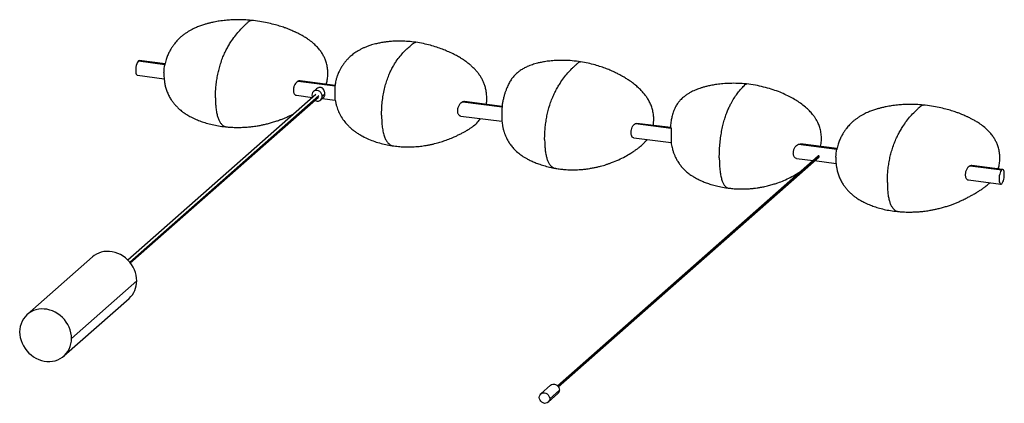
# Paper-space layout '_Dimétrica' of a CAD drawing. Header units: millimetres. Extents: x -28 to 1039, y -74 to 342.
import ezdxf

# ---------------------------------------------------------------- set-up
doc = ezdxf.new("R2010")
doc.units = ezdxf.units.MM

psp = doc.layouts.new('_Dimétrica')

# ---------------------------------------------------------------- linework, layer by layer
at = {"color": 7, "linetype": 'Continuous', "lineweight": 25}
for p, q in [((401.1, 317.3), (401.1, 317.2)), ((100.5, 297.1), (129.3, 293.4)), ((129.4, 293.9), (101.5, 297.5)), ((129.4, 293.9), (129.4, 293.9)), ((99.5, 281.6), (128.4, 277.9)), ((273.7, 275.2), (313.8, 270.2)), ((313.7, 270.7), (275.7, 275.5)), ((293.4, 266.8), (290.2, 263.9)), ((292.8, 260.9), (89.2, 81.3)), ((296, 259.2), (91.4, 78.7)), ((91.8, 78.3), (295.5, 257.9)), ((271.8, 259.9), (289.1, 257.7)), ((298.1, 254.9), (301.4, 257.8)), ((302.6, 261.2), (299.8, 258.7)), ((299.8, 256.4), (313.9, 254.6)), ((452, 252.8), (494.6, 247.4)), ((494.5, 247.9), (453.9, 253.1)), ((494.5, 247.9), (494.6, 247.4)), ((449.9, 237.4), (494.4, 231.8)), ((639, 229.2), (677.6, 224.4)), ((677.4, 224.9), (640.6, 229.5)), ((677.4, 224.9), (677.6, 224.4)), ((637.3, 213.8), (677.7, 208.7)), ((815.7, 207), (817.8, 207.2)), ((815.7, 207), (857.3, 201.7)), ((857.4, 202.2), (817.8, 207.2)), ((837.1, 194.3), (554.7, -54.8)), ((838.1, 193.7), (555.4, -55.6)), ((555.5, -55.8), (838, 193.3)), ((857.4, 202.2), (857.4, 202.2)), ((813.7, 191.6), (831.5, 189.4)), ((833.2, 189.1), (856.4, 186.2)), ((1001.7, 183.5), (1035.9, 179.2)), ((1036.9, 179.6), (1003.7, 183.8)), ((999.8, 168.2), (1034.9, 163.7)), ((50.9, 84.9), (-19.8, 22.5)), ((98.8, 58.8), (28.1, -3.5)), ((19.8, -22.5), (90.6, 39.9)), ((547.2, -54.2), (536.6, -63.6)), ((544.5, -72.6), (555.1, -63.2)), ((546.2, -68.8), (556.8, -59.5))]:
    psp.add_line(p, q, dxfattribs=at)
at = {"color": 7, "linetype": 'Continuous', "lineweight": 25, "flags": 128}
for points in [[(100.5, 297.1), (99.8, 296.3), (99.2, 295.2), (98.7, 293.9), (98.3, 292.3), (97.9, 290.5), (97.7, 288.8), (97.6, 287), (97.7, 285.4), (97.9, 284), (98.3, 282.9), (98.7, 282.1), (99.2, 281.6), (99.5, 281.6)], [(101.5, 297.5), (101.1, 297.4), (100.5, 297.1)], [(299.8, 258.7), (299.6, 260.2), (299, 261.6), (298.1, 262.9), (297, 264), (295.6, 264.7), (294.2, 265.1), (292.7, 265.1), (291.4, 264.7), (290.2, 263.9), (289.3, 262.9), (288.7, 261.6), (288.5, 260.1)], [(288.5, 260.1), (288.7, 258.6), (289.1, 257.6)], [(838, 193.3), (838.1, 193.5), (838.1, 193.7)], [(1035.9, 179.2), (1035.3, 178.5), (1034.7, 177.4), (1034.1, 176), (1033.7, 174.4), (1033.3, 172.7), (1033.1, 170.9), (1033.1, 169.2), (1033.1, 167.6), (1033.3, 166.2), (1033.7, 165), (1034.1, 164.2), (1034.7, 163.8), (1035.3, 163.8), (1035.9, 164.1)], [(1035.9, 164.1), (1036.5, 164.9), (1037.1, 166), (1037.7, 167.3), (1038.1, 168.9), (1038.4, 170.6), (1038.6, 172.4), (1038.7, 174.2), (1038.6, 175.8), (1038.4, 177.2), (1038.1, 178.3), (1037.7, 179.1), (1037.1, 179.6), (1036.5, 179.6), (1035.9, 179.2)], [(98.8, 58.8), (98.6, 61.9), (98.1, 65), (97.3, 68), (96.2, 71), (94.8, 73.9), (93.1, 76.7), (91.1, 79.2), (88.9, 81.6), (86.5, 83.8), (83.9, 85.7), (81.1, 87.3), (78.2, 88.7), (75.3, 89.7), (72.2, 90.4), (69.2, 90.8), (66.2, 90.8), (63.2, 90.6), (60.3, 89.9), (57.6, 89), (55, 87.8), (52.5, 86.2), (50.9, 84.9)], [(28.1, -3.5), (27.9, -0.5), (27.4, 2.6), (26.6, 5.7), (25.5, 8.7), (24, 11.6), (22.3, 14.3), (20.4, 16.9), (18.2, 19.3), (15.7, 21.4), (13.1, 23.3), (10.4, 25), (7.5, 26.3), (4.5, 27.3), (1.5, 28.1), (-1.5, 28.4), (-4.5, 28.5), (-7.5, 28.2), (-10.4, 27.6), (-13.1, 26.6), (-15.7, 25.4), (-18.2, 23.8), (-20.4, 22), (-22.3, 19.9), (-24, 17.6), (-25.5, 15.1), (-26.6, 12.4), (-27.4, 9.5), (-27.9, 6.6), (-28.1, 3.5)], [(-28.1, 3.5), (-27.9, 0.5), (-27.4, -2.6), (-26.6, -5.7), (-25.5, -8.7), (-24, -11.6), (-22.3, -14.3), (-20.4, -16.9), (-18.2, -19.3), (-15.7, -21.4), (-13.1, -23.3), (-10.4, -25), (-7.5, -26.3), (-4.5, -27.3), (-1.5, -28.1), (1.5, -28.4), (4.5, -28.5), (7.5, -28.2), (10.4, -27.6), (13.1, -26.6), (15.7, -25.4), (18.2, -23.8), (20.4, -22), (22.3, -19.9), (24, -17.6), (25.5, -15.1), (26.6, -12.4), (27.4, -9.5), (27.9, -6.6), (28.1, -3.5)], [(547.2, -54.2), (548.3, -53.5), (549.7, -53.1), (551.2, -53.1), (552.6, -53.5), (554, -54.2), (555.1, -55.2), (556, -56.5), (556.6, -58), (556.8, -59.5)], [(534.9, -67.4), (535.1, -66), (535.7, -64.7), (536.6, -63.6), (537.7, -62.9), (539.1, -62.5), (540.5, -62.4), (542, -62.8), (543.4, -63.6), (544.5, -64.6), (545.4, -65.9), (546, -67.3), (546.2, -68.8)], [(546.2, -68.8), (546, -70.2), (545.4, -71.5), (544.5, -72.6), (543.4, -73.4), (542, -73.7), (540.5, -73.8), (539.1, -73.4), (537.7, -72.6), (536.6, -71.6), (535.7, -70.3), (535.1, -68.9), (534.9, -67.4)]]:
    psp.add_lwpolyline(points, dxfattribs=at)
at = {"color": 7, "linetype": 'Continuous', "lineweight": 25}
for centre, radius, start, end in [((294.7, 258.7), 5.07, 234.2772, 359.7295), ((837.5, 193.8), 0.659, 357.8164, 125.1376), ((73.8, 58.4), 24.9, 312.0749, 1.0608), ((551.8, -59.5), 5, 312.1483, 0.9874)]:
    psp.add_arc(centre, radius, start, end, dxfattribs=at)
for points, knots in [([(222.9, 341.1), (220.2, 341.3), (215, 341.8), (207.7, 341.8), (201.1, 341.6), (194.7, 341.1), (188.6, 340.4), (183.2, 339.4), (178.9, 338.5), (175.4, 337.6), (171.8, 336.5), (167.9, 335.2), (163.4, 333.5), (159.5, 331.7), (156, 329.8), (153.2, 328.1), (150.5, 326.3), (147.8, 324.2), (145.3, 322), (143.2, 319.9), (141.3, 317.8), (139.4, 315.4), (137.5, 312.7), (135.5, 309.7), (133.6, 306.1), (131.7, 302), (130.4, 298), (129.6, 294.9), (129.3, 293.4), (129.2, 292.8)], [0, 0, 0, 0, 0.066479, 0.127122, 0.182, 0.231053, 0.28781, 0.333979, 0.369488, 0.398133, 0.426316, 0.462756, 0.501597, 0.544262, 0.570164, 0.597274, 0.625327, 0.652312, 0.678666, 0.704657, 0.728778, 0.75119, 0.786294, 0.82205, 0.863033, 0.909025, 0.955241, 0.983531, 1, 1, 1, 1]), ([(184, 257.1), (184.1, 259.1), (184.1, 263), (184.5, 269.1), (185.2, 275.2), (186.2, 281.2), (187.5, 287), (189.1, 292.9), (191.1, 298.7), (193.3, 304.2), (195.7, 309.2), (198.2, 313.7), (201.2, 318.7), (204.9, 323.9), (209.2, 329.2), (212.9, 333), (215.7, 335.8), (217.9, 337.9), (219.7, 339.6), (221.2, 340.7), (222.2, 341.2), (222.7, 341.1), (222.8, 341)], [0, 0, 0, 0, 0.044895, 0.089803, 0.134682, 0.179531, 0.224301, 0.269111, 0.322931, 0.376672, 0.430479, 0.484325, 0.538146, 0.628034, 0.717848, 0.807569, 0.852628, 0.897025, 0.942196, 0.966235, 0.990325, 1, 1, 1, 1]), ([(304, 271.9), (304.3, 272.7), (305, 274.9), (305.7, 279.1), (305.9, 284.3), (305.6, 289.6), (304.5, 294.5), (303.1, 298.8), (301.3, 302.5), (299.3, 305.9), (296.8, 309.5), (293.5, 313.1), (289.4, 316.9), (285, 320.2), (280.9, 322.9), (277.4, 325), (274.5, 326.5), (272.5, 327.5), (271, 328.2), (269.7, 328.8), (267.8, 329.6), (265.4, 330.7), (262.4, 331.9), (258.4, 333.4), (253.3, 335), (247.1, 336.8), (239.9, 338.6), (231.7, 340.1), (225.9, 340.8), (222.8, 341.1)], [0, 0, 0, 0, 0.019131, 0.059852, 0.105132, 0.149344, 0.192298, 0.230082, 0.261011, 0.292311, 0.327153, 0.366723, 0.411462, 0.461366, 0.50018, 0.532999, 0.559199, 0.578724, 0.588046, 0.599071, 0.615326, 0.636829, 0.663608, 0.695673, 0.741116, 0.794257, 0.855093, 0.923654, 1, 1, 1, 1]), ([(401.1, 317.3), (398.3, 317.7), (393.1, 318.3), (385.6, 318.6), (379.2, 318.6), (373.7, 318.3), (369.3, 317.8), (365.7, 317.3), (363, 316.8), (360.7, 316.3), (358.5, 315.8), (355.9, 315.2), (352.8, 314.3), (349.5, 313.2), (346.1, 311.9), (343, 310.5), (340.1, 309), (337.5, 307.5), (335.2, 306), (333, 304.4), (331, 302.7), (328.9, 300.8), (326.6, 298.4), (324.4, 295.8), (322.1, 292.9), (320.3, 290), (318.7, 287.2), (317.5, 284.7), (316.4, 282.1), (315.4, 279.2), (314.5, 276.1), (314, 273.3), (313.7, 271.5), (313.6, 270.8), (313.6, 270.7)], [0, 0, 0, 0, 0.0748166, 0.1413102, 0.199546, 0.2494548, 0.289541, 0.3219041, 0.3464998, 0.3652375, 0.3858561, 0.4091925, 0.4352578, 0.4725808, 0.50512, 0.5331699, 0.5636175, 0.589491, 0.61422, 0.6362756, 0.6567532, 0.6805914, 0.7094141, 0.7428588, 0.7744154, 0.810491, 0.8412616, 0.8679129, 0.8910699, 0.9202872, 0.9526534, 0.9786545, 0.9995743, 1, 1, 1, 1]), ([(364, 238.4), (364.1, 240.8), (364.1, 245.5), (364.7, 252.7), (365.7, 259.9), (367.1, 266.8), (368.8, 273.2), (370.8, 279), (372.9, 284.2), (375.2, 288.9), (377.6, 293.1), (380.5, 297.7), (384.1, 302.4), (388.2, 307.1), (391.7, 310.5), (394.5, 312.9), (396.6, 314.7), (398.3, 316.2), (399.8, 317.1), (400.6, 317.4), (401, 317.3), (401.1, 317.3)], [0, 0, 0, 0, 0.0599577, 0.119565, 0.1783394, 0.2358475, 0.2920384, 0.3470695, 0.4010246, 0.4543137, 0.5071246, 0.5595562, 0.6466219, 0.733268, 0.8196607, 0.8630209, 0.9057373, 0.9491953, 0.9723354, 0.9956437, 1, 1, 1, 1]), ([(477.5, 250.1), (477.7, 251.5), (478.1, 254.4), (478, 259), (477.6, 263.8), (476.6, 268.2), (475.4, 272.2), (473.8, 275.7), (472.1, 279.1), (470, 282.2), (467.6, 285.3), (464.9, 288.3), (462.1, 291.1), (459.6, 293.2), (457.8, 294.7), (456.5, 295.7), (455.1, 296.7), (453, 298.1), (450.1, 300.1), (446.1, 302.4), (441.2, 305), (435.7, 307.5), (429.8, 309.9), (423.6, 312.1), (416.7, 314.2), (409.1, 316), (403.8, 316.9), (401.1, 317.3)], [0, 0, 0, 0, 0.037885, 0.081065, 0.123162, 0.163942, 0.200633, 0.232523, 0.264223, 0.298386, 0.330348, 0.36562, 0.402914, 0.433226, 0.450924, 0.46325, 0.476561, 0.496781, 0.528179, 0.568529, 0.617775, 0.67605, 0.729157, 0.788101, 0.852868, 0.923487, 1, 1, 1, 1]), ([(128.2, 284.6), (128.2, 284.7), (128.3, 285.2), (128.4, 286.9), (128.6, 289.4), (129, 291.8), (129.1, 292.5), (129.2, 292.8)], [0, 0, 0, 0, 0.012505, 0.172284, 0.488428, 0.80727, 1, 1, 1, 1]), ([(579.6, 296.2), (576.6, 296.6), (570.7, 297.4), (562.2, 297.8), (554.7, 297.7), (548, 297.3), (542.1, 296.6), (537.2, 295.7), (533.2, 294.8), (530, 293.9), (527.4, 293.1), (524.7, 292.1), (521.5, 290.8), (518, 289.1), (514.4, 286.9), (511.4, 284.6), (509.1, 282.5), (507.3, 280.6), (505.7, 278.6), (504.2, 276.6), (503, 274.6), (501.9, 272.5), (500.8, 270.3), (499.7, 267.7), (498.5, 264.8), (497.4, 261.7), (496.4, 258.2), (495.5, 254.3), (494.9, 250.9), (494.6, 248.7), (494.5, 247.9)], [0, 0, 0, 0, 0.075787, 0.145027, 0.20765, 0.26354, 0.312683, 0.355024, 0.390534, 0.416047, 0.438569, 0.462301, 0.487321, 0.522684, 0.5581, 0.590842, 0.61366, 0.634615, 0.653689, 0.671857, 0.690626, 0.712587, 0.738534, 0.766417, 0.808582, 0.849053, 0.891798, 0.936702, 0.976649, 1, 1, 1, 1]), ([(540.7, 212.2), (540.7, 214.1), (540.8, 218.1), (541.2, 224.1), (541.9, 230.2), (542.9, 236.3), (544.2, 242.1), (545.8, 248), (547.7, 253.7), (550, 259.2), (552.3, 264.2), (554.8, 268.7), (557.9, 273.7), (561.6, 279), (565.9, 284.2), (569.5, 288.1), (572.4, 290.9), (574.6, 293), (576.4, 294.6), (577.9, 295.8), (578.9, 296.2), (579.4, 296.1), (579.6, 296.1)], [0, 0, 0, 0, 0.044763, 0.089539, 0.134286, 0.179003, 0.223642, 0.268321, 0.321983, 0.375566, 0.429215, 0.482903, 0.536566, 0.62619, 0.71574, 0.805197, 0.850125, 0.894391, 0.939429, 0.963398, 0.987417, 1, 1, 1, 1]), ([(658.3, 227.3), (658.4, 227.5), (658.6, 228.7), (658.8, 231.1), (659, 234.5), (658.7, 238.7), (657.9, 243.3), (656.5, 248), (654.7, 252.2), (652.6, 256), (650.2, 259.4), (647.5, 262.8), (644.3, 266.3), (640.3, 270), (635.9, 273.5), (631.7, 276.4), (628.2, 278.6), (626, 279.9), (624.4, 280.8), (623.1, 281.6), (620.7, 282.8), (617.2, 284.6), (612.6, 286.7), (607.4, 288.8), (601.6, 290.9), (595.1, 292.9), (587.6, 294.8), (582.4, 295.7), (579.6, 296.2)], [0, 0, 0, 0, 0.006205, 0.031793, 0.061596, 0.095202, 0.139192, 0.180564, 0.219265, 0.255592, 0.289573, 0.324325, 0.364692, 0.410716, 0.462189, 0.508484, 0.543552, 0.567356, 0.576449, 0.589877, 0.608249, 0.645109, 0.69325, 0.739935, 0.793865, 0.855145, 0.9238, 1, 1, 1, 1]), ([(128.3, 284.6), (128.2, 284.4), (128.2, 282.9), (128.2, 280.4), (128.5, 277), (128.9, 273.5), (129.7, 269.5), (131, 265.3), (132.7, 261), (134.8, 257.1), (137.1, 253.5), (139.3, 250.7), (141.1, 248.6), (142.7, 247), (144.1, 245.7), (145.6, 244.3), (147.6, 242.6), (150.4, 240.6), (154.2, 238.2), (158.9, 235.6), (164.2, 233.2), (169.9, 231.1), (175.8, 229.3), (182.3, 227.7), (189.4, 226.4), (194.3, 225.8), (196.9, 225.6)], [0, 0, 0, 0, 0.0077514, 0.0464099, 0.0788478, 0.1159659, 0.1578424, 0.2059162, 0.2543328, 0.3034083, 0.3457368, 0.3834506, 0.4133277, 0.4329776, 0.4514716, 0.4692233, 0.4932367, 0.5263634, 0.5683579, 0.619491, 0.6793944, 0.7329172, 0.7918211, 0.8561862, 0.9252573, 1, 1, 1, 1]), ([(273.7, 275.2), (273, 274.9), (271.6, 274.1), (270.2, 272.1), (269.3, 270.2), (268.8, 268.6), (268.5, 267), (268.4, 265.5), (268.5, 264), (268.8, 262.7), (269.3, 261.6), (270.2, 260.5), (271, 259.8), (271.7, 259.9), (271.8, 259.9)], [0, 0, 0, 0, 0.14156, 0.283035, 0.356078, 0.427696, 0.498091, 0.567474, 0.636723, 0.706968, 0.778419, 0.851276, 0.992511, 1, 1, 1, 1]), ([(275.7, 275.5), (275.6, 275.5), (275.4, 275.5), (275.1, 275.5), (274.5, 275.5), (274.1, 275.4), (273.7, 275.2)], [0, 0, 0, 0, 0.1381962, 0.2875824, 0.4707014, 1, 1, 1, 1]), ([(302.6, 261.2), (302.6, 261.6), (302.5, 262.4), (302.2, 264), (301.4, 265.9), (300.3, 267.4), (299.1, 268.2), (298, 268.5), (296.7, 268.5), (295.2, 268), (294, 267.4), (293.5, 266.8), (293.5, 266.8)], [0, 0, 0, 0, 0.08311, 0.166317, 0.332253, 0.498397, 0.581737, 0.664963, 0.748189, 0.831529, 0.997673, 1, 1, 1, 1]), ([(313.8, 270.2), (313.8, 270.3), (313.8, 270.4), (313.8, 270.6), (313.8, 270.7), (313.7, 270.7), (313.7, 270.7)], [0, 0, 0, 0, 0.224411, 0.527515, 0.842755, 1, 1, 1, 1]), ([(313.9, 254.6), (313.8, 254.7), (313.8, 254.9), (313.8, 256), (313.8, 257.1), (313.7, 258.4), (313.7, 259.8), (313.7, 261.3), (313.8, 262.9), (313.8, 264.6), (313.8, 266.6), (313.9, 268.8), (313.8, 269.7), (313.8, 270.2)], [0, 0, 0, 0, 0.1406456, 0.2151004, 0.2875326, 0.3582049, 0.4274002, 0.4965704, 0.5672245, 0.6396467, 0.7141005, 0.8568359, 1, 1, 1, 1]), ([(759.4, 272.2), (756.2, 272.4), (750.2, 272.9), (741.7, 272.9), (734.2, 272.5), (727.6, 271.8), (722, 270.9), (717.4, 269.9), (713.5, 268.9), (710.3, 267.9), (707.5, 267), (704.9, 266), (702.3, 264.9), (699.7, 263.6), (696.9, 262), (694, 260.1), (690.8, 257.7), (687.8, 254.9), (685.1, 251.7), (683, 248.5), (681.2, 245), (680, 241.8), (679.2, 239.1), (678.6, 236.6), (678.1, 234.3), (677.7, 231.9), (677.4, 229.4), (677.1, 227), (677, 225.5), (677, 225)], [0, 0, 0, 0, 0.082937, 0.15797, 0.225063, 0.284143, 0.335207, 0.378226, 0.413156, 0.443866, 0.470165, 0.495616, 0.520278, 0.546264, 0.574569, 0.605233, 0.64053, 0.681793, 0.71669, 0.752707, 0.784644, 0.813928, 0.839958, 0.861906, 0.884327, 0.910442, 0.948939, 0.982423, 1, 1, 1, 1]), ([(729.9, 192.3), (730, 194.7), (730, 199.4), (730.5, 206.6), (731.3, 213.8), (732.4, 220.7), (733.7, 227.2), (735.3, 233.1), (737, 238.4), (738.9, 243.1), (740.7, 247.3), (743.1, 252), (745.9, 256.9), (749.2, 261.6), (752, 265.1), (754.2, 267.6), (755.9, 269.4), (757.3, 270.9), (758.4, 271.9), (759, 272.2), (759.3, 272.1), (759.4, 272.1)], [0, 0, 0, 0, 0.060071, 0.119791, 0.178676, 0.236292, 0.292589, 0.347724, 0.401781, 0.455171, 0.508082, 0.560612, 0.647842, 0.734652, 0.821207, 0.864649, 0.907446, 0.950986, 0.97417, 0.997522, 1, 1, 1, 1]), ([(839.5, 204.5), (839.6, 204.6), (840.2, 206.6), (840.6, 210.7), (840.6, 216.6), (839.7, 222.2), (838.2, 227.1), (836.5, 230.8), (834.9, 233.7), (833.2, 236.4), (830.8, 239.5), (827.5, 243.3), (823.1, 247.4), (818.1, 251.2), (812.7, 254.8), (807.1, 258), (800.8, 261.1), (793.8, 264), (786.1, 266.7), (777.8, 269), (768.8, 271), (762.6, 271.8), (759.4, 272.2)], [0, 0, 0, 0, 0.00413, 0.054102, 0.106326, 0.155189, 0.198853, 0.236511, 0.258249, 0.28273, 0.315851, 0.357568, 0.407806, 0.466491, 0.516137, 0.5706, 0.62983, 0.693939, 0.763017, 0.836994, 0.915944, 1, 1, 1, 1]), ([(184, 257.1), (184.1, 255.2), (184.1, 251.4), (184.5, 246.1), (185.2, 241.2), (186.2, 236.9), (187.5, 233.3), (189.1, 230.3), (191.1, 228), (193.3, 226.5), (195.3, 225.7), (196.5, 225.7), (196.9, 225.7)], [0, 0, 0, 0, 0.098303, 0.196689, 0.295054, 0.393343, 0.49146, 0.589666, 0.707618, 0.825396, 0.94332, 1, 1, 1, 1]), ([(301.4, 257.8), (301.7, 258.2), (302.2, 258.8), (302.5, 260.1), (302.6, 260.8), (302.6, 261.2)], [0, 0, 0, 0, 0.495896, 0.748095, 1, 1, 1, 1]), ([(286.8, 250.3), (287.5, 250.7), (289, 251.8), (290.7, 253.2), (291.8, 254.1), (292.1, 254.4)], [0, 0, 0, 0, 0.35764, 0.806201, 1, 1, 1, 1]), ([(313.9, 254.6), (314, 254.1), (314.2, 252.2), (315.1, 248.5), (316.8, 243.4), (319.5, 237.9), (323, 232.5), (326.5, 228.3), (329.5, 225.4), (331.6, 223.5), (333.8, 221.8), (336.3, 219.9), (339.7, 217.7), (344.3, 215.1), (350, 212.3), (356.6, 209.8), (363.4, 207.7), (370.3, 206.1), (374.9, 205.4), (377.3, 205)], [0, 0, 0, 0, 0.019277, 0.066041, 0.136897, 0.210472, 0.289038, 0.362023, 0.404595, 0.438419, 0.465406, 0.499717, 0.544748, 0.600572, 0.679337, 0.759729, 0.83962, 0.919058, 1, 1, 1, 1]), ([(452, 252.8), (451.2, 252.4), (449.7, 251.7), (448.1, 249.7), (447.2, 247.8), (446.6, 246.2), (446.3, 244.6), (446.2, 243.1), (446.3, 241.7), (446.6, 240.3), (447.2, 239.2), (448.1, 238), (449.1, 237.4), (449.8, 237.5), (449.9, 237.5)], [0, 0, 0, 0, 0.141196, 0.2829993, 0.3572339, 0.429252, 0.4993553, 0.5678707, 0.6363647, 0.706431, 0.7783966, 0.8525633, 0.9942495, 1, 1, 1, 1]), ([(454.2, 253), (454, 253), (453.5, 253.1), (452.8, 253), (452.2, 252.8), (452, 252.8)], [0, 0, 0, 0, 0.257655, 0.684538, 1, 1, 1, 1]), ([(494.6, 247.4), (494.5, 247), (494.5, 246), (494.4, 243.8), (494.3, 241.8), (494.2, 240.2), (494.2, 238.6), (494.2, 237.1), (494.2, 235.6), (494.2, 234.3), (494.3, 233.5), (494.3, 233.2), (494.3, 233.1)], [0, 0, 0, 0, 0.1774949, 0.354884, 0.4450265, 0.5332039, 0.6229334, 0.7115298, 0.7999589, 0.8894666, 0.9774292, 1, 1, 1, 1]), ([(950.9, 249.4), (948.2, 249.6), (943.1, 250), (935.7, 250.1), (929.1, 249.9), (922.7, 249.4), (916.7, 248.6), (911.2, 247.7), (906.9, 246.7), (903.4, 245.8), (899.8, 244.8), (895.9, 243.5), (891.4, 241.8), (887.5, 240), (884.1, 238.1), (881.2, 236.4), (878.5, 234.5), (875.8, 232.5), (873.3, 230.3), (871.2, 228.1), (869.3, 226), (867.4, 223.7), (865.5, 221), (863.5, 218), (861.6, 214.4), (859.7, 210.3), (858.4, 206.3), (857.6, 203.2), (857.3, 201.7), (857.2, 201.1)], [0, 0, 0, 0, 0.0664788, 0.1271217, 0.1819996, 0.2310532, 0.2878099, 0.3339793, 0.3694878, 0.3981332, 0.4263158, 0.4627563, 0.5015969, 0.5442617, 0.5701644, 0.5972744, 0.6253273, 0.6523119, 0.6786656, 0.7046569, 0.7287779, 0.7511898, 0.7862941, 0.8220503, 0.863033, 0.9090245, 0.9552405, 0.9835309, 1, 1, 1, 1]), ([(912, 165.4), (912.1, 167.3), (912.1, 171.3), (912.5, 177.3), (913.2, 183.5), (914.2, 189.5), (915.5, 195.3), (917.1, 201.2), (919.1, 206.9), (921.3, 212.5), (923.7, 217.4), (926.2, 221.9), (929.2, 227), (932.9, 232.2), (937.2, 237.4), (940.9, 241.3), (943.8, 244.1), (945.9, 246.2), (947.8, 247.9), (949.3, 249), (950.2, 249.5), (950.7, 249.4), (950.8, 249.3)], [0, 0, 0, 0, 0.044895, 0.089803, 0.134682, 0.179531, 0.224301, 0.269111, 0.322931, 0.376672, 0.430479, 0.484325, 0.538146, 0.628034, 0.717848, 0.807569, 0.852628, 0.897025, 0.942196, 0.966235, 0.990325, 1, 1, 1, 1]), ([(1032, 180.2), (1032.3, 180.9), (1033, 183.2), (1033.7, 187.3), (1034, 192.5), (1033.6, 197.9), (1032.5, 202.8), (1031.1, 207.1), (1029.3, 210.8), (1027.3, 214.2), (1024.8, 217.7), (1021.5, 221.4), (1017.4, 225.2), (1013.1, 228.5), (1008.9, 231.2), (1005.4, 233.2), (1002.5, 234.8), (1000.5, 235.8), (999, 236.5), (997.7, 237.1), (995.9, 237.9), (993.4, 238.9), (990.4, 240.2), (986.4, 241.6), (981.3, 243.3), (975.1, 245.1), (967.9, 246.8), (959.7, 248.4), (953.9, 249.1), (950.8, 249.4)], [0, 0, 0, 0, 0.019131, 0.059852, 0.105132, 0.149344, 0.192298, 0.230082, 0.261011, 0.292311, 0.327153, 0.366723, 0.411462, 0.461366, 0.50018, 0.532999, 0.559199, 0.578724, 0.588046, 0.599071, 0.615326, 0.636829, 0.663608, 0.695673, 0.741116, 0.794257, 0.855093, 0.923654, 1, 1, 1, 1]), ([(196.9, 225.6), (198.3, 225.5), (200.8, 225.3), (204.1, 225.2), (206.7, 225.1), (208.6, 225.1), (210.3, 225.1), (212.2, 225.2), (214.7, 225.3), (217.2, 225.4), (219.5, 225.6), (221.6, 225.8), (223.8, 226.1), (226.5, 226.4), (229.8, 226.9), (233.3, 227.5), (237.3, 228.4), (241.5, 229.4), (246, 230.7), (250.3, 232), (254.3, 233.5), (258, 234.9), (261.5, 236.4), (265.3, 238.1), (267.8, 239.3), (269.1, 240)], [0, 0, 0, 0, 0.052399, 0.094887, 0.127474, 0.149851, 0.165733, 0.191651, 0.224244, 0.259206, 0.288759, 0.31035, 0.337651, 0.375685, 0.412863, 0.465372, 0.513909, 0.572691, 0.637588, 0.701653, 0.761312, 0.816742, 0.87219, 0.933413, 1, 1, 1, 1]), ([(364, 238.4), (364.1, 236.2), (364.1, 231.6), (364.7, 225.3), (365.7, 219.6), (367.1, 214.9), (368.8, 211.1), (370.8, 208.4), (372.9, 206.6), (375.1, 205.4), (376.6, 205.2), (377.3, 205.1)], [0, 0, 0, 0, 0.119678, 0.238741, 0.356163, 0.471047, 0.583303, 0.693242, 0.801031, 0.90749, 1, 1, 1, 1]), ([(377.3, 205), (379.5, 204.8), (383.5, 204.3), (389, 204), (393.5, 204), (397.4, 204.1), (401.1, 204.3), (404.5, 204.6), (407.7, 204.9), (410.9, 205.4), (414.4, 206), (418, 206.7), (421.4, 207.5), (424.5, 208.3), (427.3, 209.1), (430, 210), (432.8, 210.9), (435.6, 211.9), (438.4, 213), (441.2, 214.2), (444.1, 215.5), (447.2, 217), (450.5, 218.6), (453.7, 220.3), (456.5, 221.9), (459, 223.4), (461.4, 225), (464.6, 227.4), (468.1, 230.5), (470.3, 233.5), (471.2, 234.8)], [0, 0, 0, 0, 0.062789, 0.114257, 0.154328, 0.18925, 0.223263, 0.257468, 0.286218, 0.313872, 0.34962, 0.385613, 0.419371, 0.449322, 0.478223, 0.506895, 0.534756, 0.565851, 0.597346, 0.628083, 0.65935, 0.699116, 0.742701, 0.782531, 0.812129, 0.837099, 0.863597, 0.893141, 0.954119, 1, 1, 1, 1]), ([(494.3, 233.1), (494.3, 232.7), (494.4, 231.4), (494.7, 229.2), (495.2, 226.3), (495.9, 223.1), (496.8, 220), (497.7, 217.4), (498.7, 215), (499.9, 212.4), (501.6, 209.3), (503.9, 205.9), (507.2, 201.9), (511.2, 198.1), (515.2, 195.1), (518.6, 192.9), (521.5, 191.2), (525.1, 189.3), (529.4, 187.4), (534.3, 185.5), (539.9, 183.7), (546.1, 182), (550.5, 181.2), (552.7, 180.7)], [0, 0, 0, 0, 0.015894, 0.047491, 0.083064, 0.124672, 0.167164, 0.202193, 0.230432, 0.262273, 0.308091, 0.359107, 0.411733, 0.486025, 0.551919, 0.584209, 0.622909, 0.668303, 0.72029, 0.779427, 0.845552, 0.918924, 1, 1, 1, 1]), ([(637.3, 213.9), (637.2, 213.9), (636.6, 213.7), (635.6, 214.6), (634.8, 216.2), (634.4, 217.9), (634.4, 219.4), (634.4, 220.9), (634.8, 223), (635.6, 225.6), (637.1, 228), (638.3, 228.8), (639, 229.2)], [0, 0, 0, 0, 0.009073, 0.150854, 0.291876, 0.362822, 0.433626, 0.504462, 0.575416, 0.716463, 0.858124, 1, 1, 1, 1]), ([(639, 229.2), (639.3, 229.3), (639.8, 229.5), (640.4, 229.5), (640.7, 229.5), (640.8, 229.5)], [0, 0, 0, 0, 0.534884, 0.715842, 1, 1, 1, 1]), ([(677.6, 224.4), (677.6, 223.9), (677.7, 223), (677.7, 220.8), (677.7, 218.8), (677.7, 217.2), (677.7, 215.5), (677.7, 213.9), (677.7, 212.5), (677.7, 211.2), (677.7, 210.1), (677.7, 209.1), (677.7, 208.6), (677.7, 208.8), (677.7, 208.8)], [0, 0, 0, 0, 0.141194, 0.282995, 0.355527, 0.425461, 0.497286, 0.567871, 0.638452, 0.710236, 0.780102, 0.852567, 0.994252, 1, 1, 1, 1]), ([(540.7, 212.2), (540.7, 210.3), (540.8, 206.5), (541.2, 201.1), (541.9, 196.2), (542.9, 192), (544.2, 188.4), (545.8, 185.4), (547.7, 183.1), (550, 181.5), (551.7, 180.9), (552.6, 180.8), (552.8, 180.8)], [0, 0, 0, 0, 0.102083, 0.204252, 0.3064, 0.408468, 0.510358, 0.612341, 0.734828, 0.857136, 0.979594, 1, 1, 1, 1]), ([(552.7, 180.7), (554.4, 180.5), (557.6, 180), (561.9, 179.6), (565.4, 179.3), (568, 179.2), (569.9, 179.2), (571.6, 179.2), (573.6, 179.2), (576.4, 179.3), (579.4, 179.4), (582, 179.7), (584.3, 179.9), (586.7, 180.2), (589.8, 180.7), (593.6, 181.3), (597.4, 182.2), (601, 183), (604.3, 183.9), (607.3, 184.9), (610.3, 185.9), (615, 187.6), (620.8, 190), (627.8, 193.5), (632.8, 196.4), (636.3, 198.7), (638.6, 200.2), (640.7, 201.7), (642.3, 202.9), (643.8, 204.1), (645.7, 205.6), (647.8, 207.6), (649.8, 209.7), (651.1, 211.2), (651.7, 212)], [0, 0, 0, 0, 0.045573, 0.084114, 0.115314, 0.139015, 0.154875, 0.166237, 0.181383, 0.209723, 0.238369, 0.260678, 0.279773, 0.298264, 0.326711, 0.362737, 0.399107, 0.432929, 0.462378, 0.49155, 0.52134, 0.551213, 0.631176, 0.705794, 0.778341, 0.80759, 0.839466, 0.869393, 0.883489, 0.898135, 0.920887, 0.948064, 0.973851, 1, 1, 1, 1]), ([(677.7, 208.7), (677.7, 208.3), (677.9, 206.9), (678.4, 204.6), (679.1, 201.7), (680, 198.6), (681.2, 195.4), (682.7, 192.2), (684.5, 188.8), (686.8, 185.4), (689.3, 182.2), (692.1, 179.2), (695.4, 176.2), (698.7, 173.8), (701.7, 171.8), (704, 170.5), (706, 169.4), (708.4, 168.2), (711.7, 166.7), (716, 165), (721.1, 163.3), (727, 161.7), (733.6, 160.2), (738.2, 159.6), (740.6, 159.3)], [0, 0, 0, 0, 0.017861, 0.052298, 0.086862, 0.131832, 0.173301, 0.212989, 0.26043, 0.312969, 0.359595, 0.404228, 0.454173, 0.50889, 0.545787, 0.575789, 0.599289, 0.623712, 0.665172, 0.716637, 0.776961, 0.84398, 0.918136, 1, 1, 1, 1]), ([(813.7, 191.6), (813.7, 191.6), (812.9, 191.5), (812, 192.2), (811.1, 193.3), (810.5, 194.4), (810.2, 195.8), (810.1, 197.2), (810.2, 198.8), (810.5, 200.4), (811.1, 201.9), (812, 203.8), (813.5, 205.8), (815, 206.6), (815.7, 207)], [0, 0, 0, 0, 0.006818, 0.148333, 0.220554, 0.290418, 0.36204, 0.432525, 0.503005, 0.574612, 0.644443, 0.716662, 0.858119, 1, 1, 1, 1]), ([(729.9, 192.3), (730, 190.1), (730, 185.5), (730.5, 179.2), (731.3, 173.6), (732.4, 168.9), (733.7, 165.2), (735.3, 162.5), (737, 160.7), (738.8, 159.6), (740, 159.4), (740.6, 159.3)], [0, 0, 0, 0, 0.118878, 0.237144, 0.353781, 0.467896, 0.579401, 0.688604, 0.795673, 0.90142, 1, 1, 1, 1]), ([(856.3, 192.9), (856.3, 192.6), (856.2, 191.2), (856.2, 188.7), (856.5, 185.3), (856.9, 181.8), (857.7, 177.8), (859, 173.6), (860.7, 169.3), (862.8, 165.4), (865.1, 161.8), (867.3, 159), (869.1, 156.9), (870.7, 155.3), (872.1, 154), (873.6, 152.6), (875.6, 150.9), (878.4, 148.8), (882.2, 146.4), (886.9, 143.9), (892.2, 141.5), (897.9, 139.4), (903.8, 137.5), (910.3, 135.9), (917.5, 134.6), (922.3, 134.1), (924.9, 133.9)], [0, 0, 0, 0, 0.007751, 0.04641, 0.078848, 0.115966, 0.157842, 0.205916, 0.254333, 0.303408, 0.345737, 0.383451, 0.413328, 0.432978, 0.451472, 0.469223, 0.493237, 0.526363, 0.568358, 0.619491, 0.679394, 0.732917, 0.791821, 0.856186, 0.925257, 1, 1, 1, 1]), ([(856.3, 192.9), (856.3, 192.9), (856.3, 193.5), (856.4, 195.1), (856.6, 197.7), (857, 200), (857.1, 200.8), (857.2, 201.1)], [0, 0, 0, 0, 0.0125046, 0.1722841, 0.4884276, 0.8072699, 1, 1, 1, 1]), ([(1001.7, 183.5), (1001, 183.1), (999.6, 182.4), (998.2, 180.4), (997.3, 178.4), (996.8, 176.9), (996.5, 175.3), (996.4, 173.8), (996.5, 172.3), (996.8, 171), (997.3, 169.9), (998.2, 168.8), (999, 168.1), (999.7, 168.2), (999.8, 168.2)], [0, 0, 0, 0, 0.14156, 0.283035, 0.356078, 0.427696, 0.498091, 0.567474, 0.636723, 0.706968, 0.778419, 0.851276, 0.992511, 1, 1, 1, 1]), ([(1003.7, 183.8), (1003.6, 183.8), (1003.4, 183.8), (1003.1, 183.8), (1002.5, 183.8), (1002.1, 183.6), (1001.7, 183.5)], [0, 0, 0, 0, 0.1381963, 0.2875825, 0.4707014, 1, 1, 1, 1]), ([(740.6, 159.3), (742.4, 159.1), (745.7, 158.7), (750.3, 158.5), (754, 158.4), (757.1, 158.5), (760.3, 158.6), (763.7, 158.8), (767.4, 159.2), (771.1, 159.7), (775, 160.3), (779.6, 161.2), (784.5, 162.4), (789.2, 163.8), (794.3, 165.4), (800.2, 167.7), (806.9, 170.9), (812.7, 174.1), (816.5, 176.5), (818.1, 177.6), (818.6, 178)], [0, 0, 0, 0, 0.064153, 0.11805, 0.161399, 0.195265, 0.228542, 0.274196, 0.319097, 0.360951, 0.404837, 0.459454, 0.52714, 0.585512, 0.636172, 0.724552, 0.820618, 0.920493, 0.97567, 1, 1, 1, 1]), ([(912, 165.4), (912.1, 163.5), (912.1, 159.7), (912.5, 154.3), (913.2, 149.4), (914.2, 145.2), (915.5, 141.6), (917.1, 138.6), (919.1, 136.3), (921.3, 134.7), (923.3, 134), (924.5, 134), (924.9, 133.9)], [0, 0, 0, 0, 0.098303, 0.196689, 0.295054, 0.393343, 0.49146, 0.589666, 0.707618, 0.825396, 0.94332, 1, 1, 1, 1]), ([(924.9, 133.9), (926.3, 133.8), (928.8, 133.6), (932.1, 133.4), (934.7, 133.4), (936.6, 133.4), (938.3, 133.4), (940.2, 133.5), (942.7, 133.6), (945.2, 133.7), (947.5, 133.9), (949.6, 134.1), (951.8, 134.3), (954.5, 134.7), (957.8, 135.2), (961.3, 135.8), (965.3, 136.7), (969.5, 137.7), (974, 138.9), (978.3, 140.3), (982.3, 141.7), (986, 143.2), (989.6, 144.7), (993.4, 146.4), (997.4, 148.4), (1001.1, 150.3), (1004.1, 152), (1006.4, 153.3), (1008.6, 154.6), (1010.7, 155.9), (1012.7, 157.1), (1014.6, 158.4), (1016.8, 160), (1019.1, 161.7), (1021.1, 163.5), (1022.3, 164.7), (1022.9, 165.2)], [0, 0, 0, 0, 0.036275, 0.06569, 0.088249, 0.103741, 0.114735, 0.132678, 0.155242, 0.179446, 0.199906, 0.214853, 0.233753, 0.260084, 0.285822, 0.322173, 0.355775, 0.39647, 0.441397, 0.485749, 0.52705, 0.565424, 0.60381, 0.646194, 0.696062, 0.742776, 0.783, 0.808277, 0.835584, 0.868153, 0.885524, 0.903476, 0.929111, 0.955604, 0.978413, 1, 1, 1, 1])]:
    psp.add_open_spline(points, degree=3, knots=knots, dxfattribs=at)

doc.saveas('drawing.dxf')
